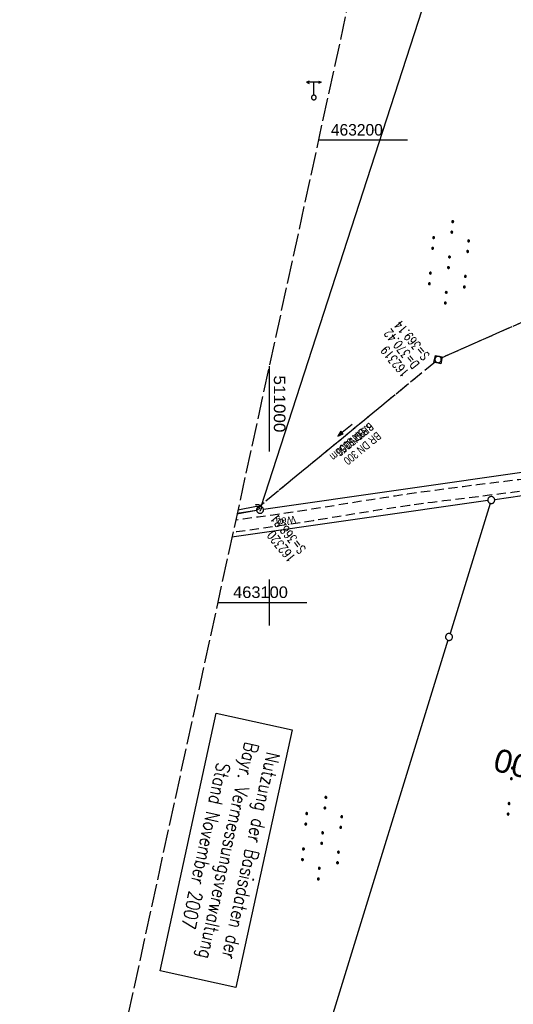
# Model space of a CAD drawing. Extents: x 510946 to 511423, y 462842 to 463807.
# Tile 6 of 32: x 510946 to 511053, y 463013 to 463226. Entities that reach past the tile are written whole.
import ezdxf
from ezdxf.enums import TextEntityAlignment as Align

# ---------------------------------------------------------------- set-up
doc = ezdxf.new("R2010")
doc.units = 0
doc.header["$LTSCALE"] = 10
doc.header["$MEASUREMENT"] = 0
for name, pattern in [('LT00', [0]), ('LT11', [0.3, 0.2, -0.1]), ('LT12', [0.4, 0.3, -0.1]), ('LT14', [0.6, 0.5, -0.1]), ('LT17', [0.15, 0.1, -0.05]), ('STRICHLINIE2', [0.375, 0.25, -0.125])]:
    doc.linetypes.add(name, pattern=pattern)
doc.layers.get('0').update_dxf_attribs({"linetype": 'LT00'})
for name, color, linetype in [('--EK_Halt-Pfeil', 4, 'LT00'), ('--EK_Haltung', 7, 'STRICHLINIE2'), ('--EK_Haltung-Text', 140, 'LT00'), ('--EK_Schacht-Text', 5, 'LT00'), ('--EK_ST-93-1', 30, 'LT17'), ('--EL_Halt-Pfeil', 4, 'LT00'), ('--EL_Haltung', 182, 'STRICHLINIE2'), ('--EL_Haltung-Text', 182, 'LT00'), ('DFK_GZPKT', 250, 'LT00'), ('DFK_KATASTER', 250, 'LT00'), ('DFK_NUTZUNG', 250, 'LT00'), ('DFK_STAND', 22, 'LT00'), ('DFK_TOPO-SYM', 252, 'LT00'), ('DL', 182, 'LT12'), ('DL_PFEIL', 201, 'LT00'), ('DL_TEXT', 182, 'LT00'), ('FELDWEG_TEXT', 1, 'Continuous'), ('V105_FELDWEG', 250, 'LT11'), ('V105_GRABEN', 250, 'LT00'), ('V105_KA_MULD', 182, 'LT00'), ('V105_RASTER', 250, 'LT00'), ('V105_UK_DURCH', 182, 'LT00')]:
    doc.layers.add(name, color=color, linetype=linetype)
doc.layers.add('-BLATT_105-RAND', color=7, linetype='LT14', plot=False)
doc.styles.add('Beschrift', font='ARIAL.TTF')
doc.styles.add('Haltungsbeschriftung', font='ARIAL.TTF', dxfattribs={"width": 0.75})
doc.styles.add('schachtbeschriftung', font='romans.shx', dxfattribs={"width": 0.75, "height": 2})
doc.styles.get("Standard").update_dxf_attribs({"font": 'ARIAL.TTF'})
doc.styles.add('Versorgungsltg', font='ARIAL.TTF', dxfattribs={"width": 0.8, "height": 2})

# ---------------------------------------------------------------- blocks, each defined once
blk = doc.blocks.new('SYMB7010')
at = {"color": 0, "linetype": 'ByBlock'}
for points in [[(-0.031408, 0.499213), (-0.093728, 0.49134), (-0.15457, 0.475719), (-0.212975, 0.452595), (-0.268021, 0.422333), (-0.31884, 0.385411), (-0.36463, 0.342411), (-0.40467, 0.29401), (-0.438329, 0.240973), (-0.465074, 0.184136), (-0.484486, 0.124395), (-0.496256, 0.062692), (-0.5002, 0)], [(-0.5002, 0), (-0.496256, -0.062692), (-0.484486, -0.124395), (-0.465075, -0.184136), (-0.438329, -0.240973), (-0.404671, -0.29401), (-0.36463, -0.342411), (-0.31884, -0.385411), (-0.268021, -0.422333), (-0.212975, -0.452595), (-0.154571, -0.475719), (-0.093728, -0.49134), (-0.031408, -0.499213), (0.031408, -0.499213)], [(0.5002, 0), (0.496256, 0.062692), (0.484485, 0.124395), (0.465074, 0.184136), (0.438329, 0.240973), (0.40467, 0.29401), (0.36463, 0.342411), (0.31884, 0.385411), (0.268021, 0.422333), (0.212975, 0.452595), (0.15457, 0.475719), (0.093728, 0.49134), (0.031408, 0.499213), (-0.031408, 0.499213)], [(0.031408, -0.499213), (0.093728, -0.491341), (0.15457, -0.475719), (0.212975, -0.452595), (0.268021, -0.422333), (0.31884, -0.385411), (0.36463, -0.342411), (0.404671, -0.294011), (0.438329, -0.240974), (0.465075, -0.184136), (0.484486, -0.124395), (0.496256, -0.062692), (0.500201, 0)]]:
    blk.add_lwpolyline(points, dxfattribs=at)
blk = doc.blocks.new('SYMB7309')
at = {"color": 0, "linetype": 'ByBlock'}
for p, q in [((1.558, 3.279999), (-1.558, 3.28)), ((0, 0.5002), (0, 3.28))]:
    blk.add_line(p, q, dxfattribs=at)
for points in [[(-0.984, 3.526), (-1.558, 3.28), (-0.984, 3.034)], [(0.984, 3.526), (1.558, 3.279999), (0.984, 3.034)], [(-0.031408, 0.499213), (-0.093728, 0.49134), (-0.15457, 0.475719), (-0.212975, 0.452595), (-0.268021, 0.422333), (-0.31884, 0.385411), (-0.36463, 0.342411), (-0.40467, 0.29401), (-0.438329, 0.240973), (-0.465074, 0.184136), (-0.484486, 0.124395), (-0.496256, 0.062692), (-0.5002, 0)], [(-0.5002, 0), (-0.496256, -0.062692), (-0.484486, -0.124395), (-0.465074, -0.184136), (-0.438329, -0.240973), (-0.404671, -0.29401), (-0.36463, -0.342411), (-0.31884, -0.385411), (-0.268021, -0.422333), (-0.212975, -0.452595), (-0.15457, -0.475719), (-0.093728, -0.49134), (-0.031408, -0.499213), (0.031408, -0.499213), (0.093728, -0.49134), (0.15457, -0.475719), (0.212975, -0.452595), (0.268021, -0.422333), (0.31884, -0.385411), (0.36463, -0.342411), (0.404671, -0.29401), (0.438329, -0.240973), (0.465075, -0.184136), (0.484486, -0.124395), (0.496256, -0.062692), (0.500201, 0)], [(0.5002, 0), (0.496256, 0.062692), (0.484485, 0.124395), (0.465074, 0.184136), (0.438329, 0.240973), (0.40467, 0.29401), (0.36463, 0.34241), (0.31884, 0.385411), (0.268021, 0.422333), (0.212975, 0.452595), (0.15457, 0.475719), (0.093728, 0.49134), (0.031408, 0.499213), (-0.031408, 0.499213)]]:
    blk.add_lwpolyline(points, dxfattribs=at)
blk = doc.blocks.new('SYMB7110')
at = {"color": 0, "linetype": 'ByBlock'}
for p, q in [((-0.515, 0.392919), (-0.515, 0.367081)), ((-0.51, 0.362895), (-0.51, 0.397105)), ((-0.505, 0.399164), (-0.505, 0.360836)), ((-0.5, 0.360204), (-0.5, 0.399796)), ((-0.495, 0.399164), (-0.495, 0.360836)), ((-0.49, 0.362895), (-0.49, 0.397105)), ((-0.485, 0.392919), (-0.485, 0.367081)), ((-0.48, 0.379874), (-0.48, 0.380145)), ((-0.285, 0.392919), (-0.285, 0.367081)), ((-0.28, 0.362895), (-0.28, 0.397105)), ((-0.275, 0.399164), (-0.275, 0.360836)), ((-0.27, 0.360204), (-0.27, 0.399796)), ((-0.265, 0.399164), (-0.265, 0.360836)), ((-0.26, 0.362895), (-0.26, 0.397105)), ((-0.255, 0.392919), (-0.255, 0.367081)), ((-0.25, 0.379874), (-0.25, 0.380146)), ((0.255, 0.392919), (0.255, 0.367081)), ((0.26, 0.362895), (0.26, 0.397105)), ((0.265, 0.399164), (0.265, 0.360836)), ((0.27, 0.360204), (0.27, 0.399796)), ((0.275, 0.399164), (0.275, 0.360836)), ((0.28, 0.362895), (0.28, 0.397105)), ((0.285, 0.392919), (0.285, 0.367081)), ((0.29, 0.379874), (0.29, 0.380145)), ((0.485, 0.392919), (0.485, 0.367081)), ((0.49, 0.362895), (0.49, 0.397105)), ((0.495, 0.399164), (0.495, 0.360836)), ((0.5, 0.360204), (0.5, 0.399796)), ((0.505, 0.399164), (0.505, 0.360836)), ((0.51, 0.362895), (0.51, 0.397105)), ((0.515, 0.392919), (0.515, 0.367081)), ((0.52, 0.379874), (0.52, 0.380146)), ((-0.9, 0.012919), (-0.9, -0.012919)), ((-0.895, -0.017106), (-0.895, 0.017105)), ((-0.89, 0.019164), (-0.89, -0.019164)), ((-0.885, -0.019797), (-0.885, 0.019796)), ((-0.88, 0.019164), (-0.88, -0.019164)), ((-0.875, -0.017106), (-0.875, 0.017105)), ((-0.87, 0.012919), (-0.87, -0.012919)), ((-0.865, -0.000126), (-0.865, 0.000145)), ((-0.67, 0.012919), (-0.67, -0.012919)), ((-0.665, -0.017106), (-0.665, 0.017105)), ((-0.66, 0.019164), (-0.66, -0.019164)), ((-0.655, -0.019797), (-0.655, 0.019796)), ((-0.65, 0.019164), (-0.65, -0.019164)), ((-0.645, -0.017106), (-0.645, 0.017105)), ((-0.64, 0.012919), (-0.64, -0.012919)), ((-0.635, -0.000126), (-0.635, 0.000145)), ((-0.13, 0.012919), (-0.13, -0.012919)), ((-0.125, -0.017105), (-0.125, 0.017105)), ((-0.12, 0.019164), (-0.12, -0.019164)), ((-0.115, -0.019796), (-0.115, 0.019796)), ((-0.11, 0.019164), (-0.11, -0.019164)), ((-0.105, -0.017105), (-0.105, 0.017105)), ((-0.1, 0.012919), (-0.1, -0.012919)), ((-0.095, -0.000126), (-0.095, 0.000146)), ((0.1, 0.012919), (0.1, -0.012919)), ((0.105, -0.017105), (0.105, 0.017105)), ((0.11, 0.019164), (0.11, -0.019164)), ((0.115, -0.019796), (0.115, 0.019796)), ((0.12, 0.019164), (0.12, -0.019164)), ((0.125, -0.017105), (0.125, 0.017105)), ((0.13, 0.012919), (0.13, -0.012919)), ((0.135, -0.000126), (0.135, 0.000146)), ((0.64, 0.012919), (0.64, -0.012919)), ((0.645, -0.017105), (0.645, 0.017105)), ((0.65, 0.019164), (0.65, -0.019164)), ((0.655, -0.019796), (0.655, 0.019796)), ((0.66, 0.019164), (0.66, -0.019164)), ((0.665, -0.017105), (0.665, 0.017105)), ((0.67, 0.012919), (0.67, -0.012919)), ((0.675, -0.000126), (0.675, 0.000146)), ((0.87, 0.012919), (0.87, -0.012919)), ((0.875, -0.017105), (0.875, 0.017105)), ((0.88, 0.019164), (0.88, -0.019164)), ((0.885, -0.019796), (0.885, 0.019796)), ((0.89, 0.019164), (0.89, -0.019164)), ((0.895, -0.017105), (0.895, 0.017105)), ((0.9, 0.012919), (0.9, -0.012919)), ((0.905, -0.000126), (0.905, 0.000146)), ((-0.515, -0.367081), (-0.515, -0.392919)), ((-0.51, -0.397105), (-0.51, -0.362895)), ((-0.505, -0.360836), (-0.505, -0.399164)), ((-0.5, -0.399796), (-0.5, -0.360204)), ((-0.495, -0.360836), (-0.495, -0.399164)), ((-0.49, -0.397106), (-0.49, -0.362895)), ((-0.485, -0.367081), (-0.485, -0.392919)), ((-0.48, -0.380126), (-0.48, -0.379855)), ((-0.285, -0.367081), (-0.285, -0.392919)), ((-0.28, -0.397105), (-0.28, -0.362895)), ((-0.275, -0.360836), (-0.275, -0.399164)), ((-0.27, -0.399796), (-0.27, -0.360204)), ((-0.265, -0.360836), (-0.265, -0.399164)), ((-0.26, -0.397105), (-0.26, -0.362895)), ((-0.255, -0.367081), (-0.255, -0.392919)), ((-0.25, -0.380126), (-0.25, -0.379855)), ((0.255, -0.367081), (0.255, -0.392919)), ((0.26, -0.397105), (0.26, -0.362895)), ((0.265, -0.360836), (0.265, -0.399164)), ((0.27, -0.399796), (0.27, -0.360204)), ((0.275, -0.360836), (0.275, -0.399164)), ((0.28, -0.397105), (0.28, -0.362895)), ((0.285, -0.367081), (0.285, -0.392919)), ((0.29, -0.380126), (0.29, -0.379855)), ((0.485, -0.367081), (0.485, -0.392919)), ((0.49, -0.397105), (0.49, -0.362895)), ((0.495, -0.360836), (0.495, -0.399164)), ((0.5, -0.399796), (0.5, -0.360204)), ((0.505, -0.360836), (0.505, -0.399164)), ((0.51, -0.397105), (0.51, -0.362895)), ((0.515, -0.367081), (0.515, -0.392919)), ((0.52, -0.380126), (0.52, -0.379855))]:
    blk.add_line(p, q, dxfattribs=at)
for points in [[(-0.48, 0.38), (-0.481981, 0.388678), (-0.48753, 0.395637), (-0.49555, 0.399499), (-0.50445, 0.399499), (-0.51247, 0.395637), (-0.518019, 0.388678), (-0.52, 0.38), (-0.518019, 0.371322), (-0.51247, 0.364363), (-0.50445, 0.360501), (-0.49555, 0.360501), (-0.48753, 0.364363), (-0.481981, 0.371322), (-0.48, 0.38)], [(-0.25, 0.38), (-0.251981, 0.388678), (-0.25753, 0.395637), (-0.26555, 0.399499), (-0.27445, 0.399499), (-0.28247, 0.395637), (-0.288019, 0.388678), (-0.29, 0.38), (-0.288019, 0.371322), (-0.28247, 0.364363), (-0.27445, 0.360501), (-0.26555, 0.360501), (-0.25753, 0.364363), (-0.251981, 0.371322), (-0.25, 0.38)], [(0.29, 0.38), (0.288019, 0.388678), (0.28247, 0.395637), (0.27445, 0.399499), (0.26555, 0.399499), (0.25753, 0.395637), (0.251981, 0.388678), (0.25, 0.38), (0.251981, 0.371322), (0.25753, 0.364363), (0.26555, 0.360501), (0.27445, 0.360501), (0.28247, 0.364363), (0.288019, 0.371322), (0.29, 0.38)], [(0.52, 0.38), (0.518019, 0.388678), (0.51247, 0.395637), (0.50445, 0.399499), (0.495549, 0.399499), (0.48753, 0.395637), (0.481981, 0.388678), (0.48, 0.38), (0.481981, 0.371322), (0.48753, 0.364363), (0.495549, 0.360501), (0.50445, 0.360501), (0.51247, 0.364363), (0.518019, 0.371322), (0.52, 0.38)], [(-0.865, 0), (-0.866981, 0.008678), (-0.87253, 0.015637), (-0.88055, 0.019498), (-0.88945, 0.019498), (-0.89747, 0.015637), (-0.903019, 0.008678), (-0.905, 0)], [(-0.905, 0), (-0.903019, -0.008678), (-0.89747, -0.015637), (-0.88945, -0.019499), (-0.88055, -0.019499), (-0.87253, -0.015637), (-0.866981, -0.008678), (-0.865, 0)], [(-0.635, 0), (-0.636981, 0.008678), (-0.64253, 0.015637), (-0.65055, 0.019498), (-0.65945, 0.019498), (-0.66747, 0.015637), (-0.673019, 0.008678), (-0.675, 0)], [(-0.675, 0), (-0.673019, -0.008678), (-0.66747, -0.015637), (-0.65945, -0.019499), (-0.65055, -0.019499), (-0.64253, -0.015637), (-0.636981, -0.008678), (-0.635, 0)], [(-0.095, 0), (-0.096981, 0.008678), (-0.10253, 0.015637), (-0.11055, 0.019499), (-0.11945, 0.019499), (-0.12747, 0.015637), (-0.133019, 0.008678), (-0.135, 0)], [(-0.135, 0), (-0.133019, -0.008678), (-0.12747, -0.015637), (-0.11945, -0.019499), (-0.11055, -0.019499), (-0.10253, -0.015637), (-0.096981, -0.008678), (-0.095, 0)], [(0.135, 0), (0.133019, 0.008678), (0.12747, 0.015637), (0.11945, 0.019499), (0.11055, 0.019499), (0.10253, 0.015637), (0.096981, 0.008678), (0.095, 0)], [(0.095, 0), (0.096981, -0.008678), (0.10253, -0.015637), (0.11055, -0.019499), (0.11945, -0.019499), (0.12747, -0.015637), (0.133019, -0.008678), (0.135, 0)], [(0.675, 0), (0.673019, 0.008678), (0.66747, 0.015637), (0.65945, 0.019499), (0.65055, 0.019499), (0.64253, 0.015637), (0.636981, 0.008678), (0.635, 0)], [(0.635, 0), (0.636981, -0.008678), (0.64253, -0.015637), (0.65055, -0.019499), (0.65945, -0.019499), (0.66747, -0.015637), (0.673019, -0.008678), (0.675, 0)], [(0.905, 0), (0.903019, 0.008678), (0.89747, 0.015637), (0.88945, 0.019499), (0.88055, 0.019499), (0.87253, 0.015637), (0.866981, 0.008678), (0.865, 0)], [(0.865, 0), (0.866981, -0.008678), (0.87253, -0.015637), (0.88055, -0.019499), (0.88945, -0.019499), (0.89747, -0.015637), (0.903019, -0.008678), (0.905, 0)], [(-0.48, -0.38), (-0.481981, -0.371322), (-0.48753, -0.364363), (-0.49555, -0.360501), (-0.50445, -0.360501), (-0.51247, -0.364363), (-0.518019, -0.371322), (-0.52, -0.38), (-0.518019, -0.388678), (-0.51247, -0.395637), (-0.50445, -0.399499), (-0.49555, -0.399499), (-0.48753, -0.395637), (-0.481981, -0.388678), (-0.48, -0.38)], [(-0.25, -0.38), (-0.251981, -0.371322), (-0.25753, -0.364363), (-0.26555, -0.360501), (-0.27445, -0.360501), (-0.28247, -0.364363), (-0.288019, -0.371322), (-0.29, -0.38), (-0.288019, -0.388678), (-0.28247, -0.395637), (-0.27445, -0.399499), (-0.26555, -0.399499), (-0.25753, -0.395637), (-0.251981, -0.388678), (-0.25, -0.38)], [(0.29, -0.38), (0.288019, -0.371322), (0.28247, -0.364363), (0.27445, -0.360501), (0.26555, -0.360501), (0.25753, -0.364363), (0.251981, -0.371322), (0.25, -0.38), (0.251981, -0.388678), (0.25753, -0.395637), (0.26555, -0.399499), (0.27445, -0.399499), (0.28247, -0.395637), (0.288019, -0.388678), (0.29, -0.38)], [(0.52, -0.38), (0.518019, -0.371322), (0.51247, -0.364363), (0.50445, -0.360501), (0.495549, -0.360501), (0.48753, -0.364363), (0.481981, -0.371322), (0.48, -0.38), (0.481981, -0.388678), (0.48753, -0.395637), (0.495549, -0.399499), (0.50445, -0.399499), (0.51247, -0.395637), (0.518019, -0.388678), (0.52, -0.38)]]:
    blk.add_lwpolyline(points, dxfattribs=at)
blk = doc.blocks.new('SYMB0011')
at = {"color": 0, "linetype": 'ByBlock'}
for p, q in [((0.5, 0), (-0.5, 0)), ((0, 0.5), (0, -0.5))]:
    blk.add_line(p, q, dxfattribs=at)
blk = doc.blocks.new('SYMB1107')
at = {"color": 0, "linetype": 'ByBlock'}
for points in [[(-0.2, 0), (-0.196157, 0.039018), (-0.184776, 0.076537), (-0.166294, 0.111114), (-0.141421, 0.141421), (-0.111114, 0.166294), (-0.076537, 0.184776), (-0.039018, 0.196157), (0, 0.2)], [(0, 0.2), (0.039018, 0.196157), (0.076537, 0.184776), (0.111114, 0.166294), (0.141421, 0.141421), (0.166294, 0.111114), (0.184776, 0.076537), (0.196157, 0.039018), (0.2, 0)]]:
    blk.add_lwpolyline(points, dxfattribs=at)
blk = doc.blocks.new('SYMB1210')
at = {"color": 0, "linetype": 'ByBlock'}
blk.add_line((0.018815, -0.179014), (0.055623, -0.17119), dxfattribs=at)
for points in [[(-0.2, -0.2), (-0.2, 0.2), (0.2, 0.2), (0.2, -0.2), (-0.2, -0.2)], [(0.018815, 0.179014), (-0.018815, 0.179014), (-0.055623, 0.17119), (-0.09, 0.155885), (-0.120444, 0.133766), (-0.145623, 0.105801), (-0.164438, 0.073213), (-0.176067, 0.037424), (-0.18, 0)], [(-0.18, 0), (-0.176067, -0.037424), (-0.164438, -0.073213), (-0.145623, -0.105801), (-0.120444, -0.133766), (-0.09, -0.155885), (-0.055623, -0.17119), (-0.018815, -0.179014), (0.018815, -0.179014)], [(0.18, 0), (0.176067, 0.037424), (0.164438, 0.073213), (0.145623, 0.105801), (0.120444, 0.133766), (0.09, 0.155885), (0.055623, 0.17119), (0.018815, 0.179014)], [(0.055623, -0.17119), (0.09, -0.155885), (0.120444, -0.133766), (0.145623, -0.105801), (0.164438, -0.073213), (0.176067, -0.037424), (0.18, 0)]]:
    blk.add_lwpolyline(points, dxfattribs=at)
blk = doc.blocks.new('SYMB0070')
at = {"color": 0, "linetype": 'ByBlock'}
for p, q in [((-0.5, 0), (0.2, 0)), ((0.5, 0), (0.2, 0.1)), ((0.2, 0.1), (0.2, 0)), ((0.468, 0), (0.21, 0.086)), ((0.21, 0.086), (0.21, -0.086)), ((0.21, -0.086), (0.468, 0)), ((0.22, -0.072), (0.437, 0)), ((0.23, -0.058), (0.405, 0)), ((0.24, -0.045), (0.374, 0)), ((0.342, 0), (0.25, 0.031)), ((0.25, 0.031), (0.25, -0.031)), ((0.25, -0.031), (0.342, 0)), ((0.26, -0.017), (0.31, 0)), ((0.27, -0.003), (0.279, 0))]:
    blk.add_line(p, q, dxfattribs=at)
for points in [[(0.2, 0), (0.2, -0.1), (0.5, 0)], [(0.437, 0), (0.22, 0.072), (0.22, -0.072)], [(0.405, 0), (0.23, 0.058), (0.23, -0.058)], [(0.374, 0), (0.24, 0.045), (0.24, -0.045)], [(0.31, 0), (0.26, 0.017), (0.26, -0.017)], [(0.279, 0), (0.27, 0.003), (0.27, -0.003)]]:
    blk.add_lwpolyline(points, dxfattribs=at)

msp = doc.modelspace()

# ---------------------------------------------------------------- linework, layer by layer
at = {"layer": '--EK_Haltung'}
for p, q in [((511117.63, 463188.49), (511037.21, 463152.87)), ((511035.95, 463152.09), (510998.06, 463120.91))]:
    msp.add_line(p, q, dxfattribs=at)
at = {"layer": '--EL_Haltung'}
for p, q in [((511117.63, 463188.49), (511037.21, 463152.87)), ((511035.95, 463152.09), (510998.06, 463120.91))]:
    msp.add_line(p, q, dxfattribs=at)
at = {"layer": '-BLATT_105-RAND'}
msp.add_lwpolyline([(511142.88, 463807.06), (510946, 462903.25), (511226.43, 462842.17), (511423.3, 463745.98), (511142.88, 463807.06)], dxfattribs=at)
at = {"layer": 'DFK_KATASTER'}
for p, q in [((510998.24, 463120.76), (511036.31, 463238.25)), ((510998.75, 463120.16), (511104.93, 463135.37)), ((511048.78, 463122.28), (511103.73, 463130.14)), ((511047.3, 463122.06), (510991.93, 463114.12)), ((511047.82, 463121.45), (511039.12, 463093.27)), ((510993.07, 463119.34), (510997.27, 463119.94)), ((511038.68, 463091.83), (510995.17, 462950.89))]:
    msp.add_line(p, q, dxfattribs=at)
at = {"layer": 'DFK_STAND'}
msp.add_lwpolyline([(511004.93, 463072.45), (510992.8, 463016.75), (510976.37, 463020.33), (510988.5, 463076.03)], close=True, dxfattribs=at)
at = {"layer": 'DL'}
for p, q in [((511117.63, 463188.49), (511037.21, 463152.87)), ((511035.95, 463152.09), (510998.06, 463120.91))]:
    msp.add_line(p, q, dxfattribs=at)
at = {"layer": 'V105_FELDWEG', "flags": 128}
for points in [[(511108.5, 463135.74), (511108.08, 463135.22), (511107.58, 463134.76), (511107.02, 463134.38), (511106.42, 463134.09), (511084.37, 463130.69), (511080.48, 463130.1), (511076.58, 463129.53), (511072.68, 463128.98), (511068.78, 463128.45), (511064.88, 463127.93), (511060.97, 463127.42), (511057.06, 463126.93), (511054.04, 463126.55), (511051.01, 463126.18), (511047.99, 463125.81), (511044.96, 463125.43), (511041.94, 463125.05), (511038.92, 463124.66), (511035.9, 463124.26), (511032.88, 463123.85), (511029.86, 463123.42), (511027.28, 463123.03), (511024.7, 463122.64), (511022.12, 463122.24), (511019.54, 463121.83), (511016.96, 463121.41), (511014.38, 463121), (511011.8, 463120.59), (511009.22, 463120.18), (511006.64, 463119.78), (511004.06, 463119.4), (511000.83, 463118.93), (510997.6, 463118.48), (510994.36, 463118.04), (510992.74, 463117.82)], [(511107.16, 463129.88), (511107.06, 463130.19), (511106.91, 463130.47), (511106.7, 463130.71), (511106.44, 463130.91), (511084.61, 463128.24), (511082.14, 463127.93), (511079.68, 463127.6), (511077.21, 463127.26), (511074.75, 463126.92), (511072.29, 463126.56), (511069.82, 463126.2), (511067.36, 463125.84), (511064.9, 463125.48), (511062.44, 463125.13), (511059.97, 463124.78), (511057.51, 463124.44), (511055.05, 463124.12), (511052.59, 463123.8), (511050.12, 463123.49), (511047.66, 463123.19), (511045.2, 463122.89), (511042.73, 463122.59), (511040.27, 463122.29), (511037.8, 463121.98), (511035.34, 463121.66), (511032.88, 463121.33), (511030.42, 463120.99), (511027.8, 463120.61), (511025.18, 463120.21), (511022.56, 463119.8), (511019.95, 463119.39), (511017.33, 463118.96), (511014.71, 463118.54), (511012.1, 463118.12), (511009.48, 463117.7), (511006.86, 463117.28), (511004.24, 463116.88), (511001.44, 463116.47), (510998.63, 463116.07), (510995.83, 463115.68), (510993.02, 463115.3), (510992.17, 463115.19)]]:
    msp.add_lwpolyline(points, dxfattribs=at)
at = {"layer": 'V105_GRABEN'}
for p, q in [((510993.22, 463120.02), (510997.24, 463120.83)), ((510997.22, 463119.9), (510993.02, 463119.1))]:
    msp.add_line(p, q, dxfattribs=at)
msp.add_lwpolyline([(510997.24, 463120.83), (510997.48, 463120.74), (510997.69, 463120.64), (510997.85, 463120.54), (510997.91, 463120.43), (510997.86, 463120.3), (510997.71, 463120.17), (510997.48, 463120.04), (510997.22, 463119.9)], dxfattribs=at)
at = {"layer": 'V105_RASTER'}
for p, q in [((511029.9, 463200), (511010.64, 463200)), ((511000, 463151.15), (511000, 463132.65)), ((511000, 463105), (511000, 463095)), ((510988.86, 463100), (511008.12, 463100))]:
    msp.add_line(p, q, dxfattribs=at)

# ---------------------------------------------------------------- block references
at = {"layer": '--EK_Halt-Pfeil', "xscale": 3.999999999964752, "yscale": 4, "zscale": 4, "rotation": 219.4489600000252}
msp.add_blockref('SYMB0070', (511016.37, 463137.27), dxfattribs=at)
at = {"layer": '--EL_Halt-Pfeil', "xscale": 3.999999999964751, "yscale": 4, "zscale": 4, "rotation": 219.4489600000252}
msp.add_blockref('SYMB0070', (511016.37, 463137.27), dxfattribs=at)
at = {"layer": 'DFK_GZPKT', "xscale": 1.500000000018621, "yscale": 1.5, "zscale": 1.5, "rotation": 264.7377099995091}
for p in [(511048.04, 463122.17), (510998.01, 463120.05), (511038.9, 463092.55)]:
    msp.add_blockref('SYMB7010', p, dxfattribs=at)
at = {"layer": 'DFK_NUTZUNG', "xscale": 10.00000000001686, "yscale": 10, "zscale": 10, "rotation": 264.7377100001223}
for p in [(511038.9, 463173.59), (511055.93, 463058.86), (511011.44, 463049.03)]:
    msp.add_blockref('SYMB7110', p, dxfattribs=at)
at = {"layer": 'DFK_TOPO-SYM', "rotation": 0.001159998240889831}
msp.add_blockref('SYMB7309', (511009.65, 463209.24), dxfattribs=at)
at = {"layer": 'DL_PFEIL', "xscale": 3.999999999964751, "yscale": 4, "zscale": 4, "rotation": 219.4489600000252}
msp.add_blockref('SYMB0070', (511016.37, 463137.27), dxfattribs=at)
at = {"layer": 'V105_FELDWEG', "xscale": 0.09999999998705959, "yscale": 0.09999999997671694, "zscale": 0.1, "rotation": 257.7114000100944}
for p in [(511029.86, 463123.42), (511030.42, 463120.99), (511004.06, 463119.4), (511004.24, 463116.88)]:
    msp.add_blockref('SYMB0011', p, dxfattribs=at)
at = {"layer": 'V105_KA_MULD', "xscale": 3.800000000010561, "yscale": 3.799999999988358, "zscale": 3.8, "rotation": 257.7114000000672}
msp.add_blockref('SYMB1210', (511036.53, 463152.56), dxfattribs=at)
at = {"layer": 'V105_UK_DURCH', "xscale": 4.000000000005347, "yscale": 4, "zscale": 4, "rotation": 302.3143890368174}
msp.add_blockref('SYMB1107', (510997.48, 463120.43), dxfattribs=at)

# ---------------------------------------------------------------- texts
at = {"layer": '--EK_Haltung-Text', "style": 'Haltungsbeschriftung', "width": 0.75}
for s, p in [('6.5‰ 50.56m', (511021.66, 463139.04)), ('BR DN 300', (511023.28, 463137.06))]:
    msp.add_text(s, height=1.8, rotation=-140.551, dxfattribs=at).set_placement(p)
at = {"layer": '--EK_Schacht-Text', "style": 'schachtbeschriftung', "width": 0.75}
for s, rotation, p in [('S=369.14', -230.551, (511034.84, 463153.44)), ('D=370.42', -230.551, (511032.61, 463151.61)), ('162319', -230.551, (511030.39, 463149.78)), ('S=368.81', -230.5488, (511008.05, 463111.59)), ('162320', -230.5488, (511005.82, 463109.76))]:
    msp.add_text(s, height=2, rotation=rotation, dxfattribs=at).set_placement(p)
at = {"layer": '--EK_ST-93-1', "style": 'Beschrift'}
msp.add_text('162,500', height=5, rotation=-193.933, dxfattribs=at).set_placement((511073.3, 463060.06), align=Align.MIDDLE_LEFT)
at = {"layer": '--EL_Haltung-Text', "style": 'Haltungsbeschriftung', "width": 0.75}
msp.add_text('BR DN 300', height=1.8, rotation=-140.551, dxfattribs=at).set_placement((511021.66, 463139.04))
at = {"layer": 'DFK_STAND', "insert": (510997.55, 463044.89), "char_height": 3, "width": 55.058, "attachment_point": 2, "rotation": 257.7114, "style": 'Versorgungsltg'}
msp.add_mtext('{\\Fromans|c0;Nutzung der Basisdaten der Bayr. Vermessungsverwaltung\\PStand November 2007}', dxfattribs=at)
at = {"layer": 'DL_TEXT', "style": 'Haltungsbeschriftung', "width": 0.75}
msp.add_text('BR 300', height=1.8, rotation=-140.551, dxfattribs=at).set_placement((511019.86, 463137.73))
at = {"layer": 'FELDWEG_TEXT', "insert": (511005.55, 463119.22), "char_height": 1.5, "attachment_point": 7, "rotation": 188.2744, "style": 'Beschrift'}
msp.add_mtext('Weg', dxfattribs=at)
at = {"layer": 'V105_RASTER'}
for s, rotation, width, p in [(' 463200', -0.0007, 0.965, (511012.4, 463201)), (' 511000', -90.0006, 1.058, (511001, 463150.15)), (' 463100', -0.0007, 1.017, (510991.2, 463100.98))]:
    msp.add_text(s, height=2.5, rotation=rotation, dxfattribs=dict(at, width=width)).set_placement(p)

doc.saveas('drawing.dxf')
